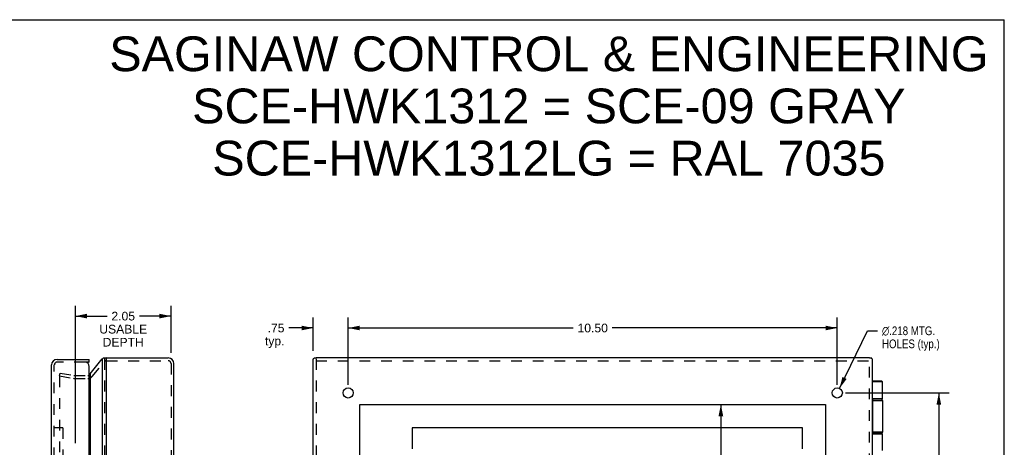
# Model space of a CAD drawing. Header units: inches. Extents: x 0 to 42.3, y 0 to 27.4.
# Tile 10 of 10: x 21.1 to 42.3, y 18.2 to 27.4. Entities that reach past the tile are written whole.
import ezdxf

# ---------------------------------------------------------------- set-up
doc = ezdxf.new("R2010")
doc.units = ezdxf.units.IN
doc.header["$LTSCALE"] = 2.325389
doc.header["$MEASUREMENT"] = 0
doc.linetypes.add('HIDDEN', pattern=[0.2, 0.1, -0.1])
doc.layers.get('0').update_dxf_attribs({"linetype": 'CONTINUOUS'})
for name, color, linetype in [('DEFAULT_2', 8, 'HIDDEN'), ('DIMENSIONS', 7, 'CONTINUOUS'), ('DOOR_ASSEMBLY', 7, 'CONTINUOUS')]:
    doc.layers.add(name, color=color, linetype=linetype)
doc.styles.get("Standard").update_dxf_attribs({"font": 'arial.ttf'})
doc.styles.add('TEXTSTYLE_1', font='gdt', dxfattribs={"width": 0.8})
doc.dimstyles.new('DIMSTYLE_1', dxfattribs={"dimtxt": 0.186528, "dimasz": 0.248705, "dimexe": 0.09, "dimexo": 0.07, "dimgap": 0.0375, "dimtad": 0, "dimtih": 1, "dimtoh": 1, "dimzin": 4, "dimdsep": 46, "dimtxsty": 'Standard', "dimblk": '_FILLED', "dimblk1": '_FILLED', "dimblk2": '_FILLED', "dimcen": 0.09, "dimazin": 1, "dimtfac": 1, "dimtdec": 3, "dimtofl": 0, "dimtmove": 0, "dimatfit": 3, "dimldrblk": '_FILLED', "dimfxl": 0, "dimtolj": 1, "dimtzin": 4, "dimarcsym": 0})
doc.dimstyles.new('DIMSTYLE_2', dxfattribs={"dimtxt": 0.186528, "dimasz": 0.248705, "dimexe": 0.09, "dimexo": 0.07, "dimgap": 0.09, "dimtad": 0, "dimtih": 1, "dimtoh": 1, "dimdec": 3, "dimzin": 4, "dimdsep": 46, "dimtxsty": 'Standard', "dimblk": '_FILLED', "dimblk1": '_FILLED', "dimblk2": '_FILLED', "dimcen": 0.09, "dimadec": 3, "dimazin": 1, "dimtfac": 1, "dimtdec": 3, "dimtofl": 0, "dimtmove": 0, "dimatfit": 1, "dimldrblk": '_FILLED', "dimfxl": 0, "dimtolj": 1, "dimtzin": 4, "dimarcsym": 0})

# ---------------------------------------------------------------- blocks, each defined once
blk = doc.blocks.new('_FILLED')
at = {"color": 0, "linetype": 'ByBlock'}
blk.add_solid([(0, 0), (-1, 0.2), (-1, -0.2)], dxfattribs=at)
blk = doc.blocks.new('*D1')
at = {"layer": 'DIMENSIONS', "color": 2, "linetype": 'Continuous'}
for p, q in [((28.193, 19.521), (28.193, 20.965)), ((38.693, 19.521), (38.693, 20.965)), ((28.193, 20.741), (33.024, 20.741)), ((38.693, 20.741), (33.862, 20.741))]:
    blk.add_line(p, q, dxfattribs=at)
at = {"layer": 'DIMENSIONS', "color": 2, "linetype": 'Continuous', "xscale": 0.2487046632, "yscale": 0.2487046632, "zscale": 0.2487046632, "rotation": 180}
blk.add_blockref('_FILLED', (28.193, 20.741), dxfattribs=at)
at = {"layer": 'DIMENSIONS', "color": 2, "linetype": 'Continuous', "xscale": 0.2487046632, "yscale": 0.2487046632, "zscale": 0.2487046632}
blk.add_blockref('_FILLED', (38.693, 20.741), dxfattribs=at)
at = {"layer": 'DIMENSIONS', "color": 2, "linetype": 'Continuous', "insert": (33.443, 20.834), "char_height": 0.1865, "width": 0.65181, "attachment_point": 2, "line_spacing_factor": 0.9}
blk.add_mtext('10.50', dxfattribs=at)
blk = doc.blocks.new('*D2')
at = {"layer": 'DIMENSIONS', "color": 2, "linetype": 'Continuous'}
for p, q in [((38.741, 19.445), (39.343, 20.681)), ((39.343, 20.681), (39.56, 20.681))]:
    blk.add_line(p, q, dxfattribs=at)
at = {"layer": 'DIMENSIONS', "color": 2, "linetype": 'Continuous', "xscale": 0.2487046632, "yscale": 0.2487046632, "zscale": 0.2487046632, "rotation": 244.0290343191}
blk.add_blockref('_FILLED', (38.741, 19.445), dxfattribs=at)
at = {"layer": 'DIMENSIONS', "color": 2, "linetype": 'Continuous', "insert": (39.654, 20.774), "char_height": 0.18653, "width": 1.54701, "attachment_point": 1, "line_spacing_factor": 0.9, "style": 'TEXTSTYLE_1'}
blk.add_mtext('{\\fgdt;n}\\fArial;.218 MTG.\\PHOLES (typ.)', dxfattribs=at)
blk = doc.blocks.new('*D3')
at = {"layer": 'DIMENSIONS', "color": 2, "linetype": 'Continuous'}
for p, q in [((38.867, 19.347), (41.098, 19.347)), ((40.874, 19.347), (40.874, 13.911)), ((40.874, 7.847), (40.874, 13.538)), ((38.976, 7.847), (41.098, 7.847))]:
    blk.add_line(p, q, dxfattribs=at)
at = {"layer": 'DIMENSIONS', "color": 2, "linetype": 'Continuous', "xscale": 0.2487046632, "yscale": 0.2487046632, "zscale": 0.2487046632}
for p, rotation in [((40.874, 19.347), 90), ((40.874, 7.847), 270)]:
    blk.add_blockref('_FILLED', p, dxfattribs=dict(at, rotation=rotation))
at = {"layer": 'DIMENSIONS', "color": 2, "linetype": 'Continuous', "insert": (40.874, 13.818), "char_height": 0.1865, "width": 0.65181, "attachment_point": 2, "line_spacing_factor": 0.9}
blk.add_mtext('11.50', dxfattribs=at)
blk = doc.blocks.new('*D5')
at = {"layer": 'DIMENSIONS', "color": 2, "linetype": 'Continuous'}
for p, q in [((27.443, 20.25), (27.443, 20.965)), ((28.193, 19.521), (28.193, 20.965)), ((27.443, 20.741), (26.919, 20.741)), ((28.193, 20.741), (28.691, 20.741))]:
    blk.add_line(p, q, dxfattribs=at)
at = {"layer": 'DIMENSIONS', "color": 2, "linetype": 'Continuous', "xscale": 0.2487046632, "yscale": 0.2487046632, "zscale": 0.2487046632}
blk.add_blockref('_FILLED', (27.443, 20.741), dxfattribs=at)
at = {"layer": 'DIMENSIONS', "color": 2, "linetype": 'Continuous', "xscale": 0.2487046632, "yscale": 0.2487046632, "zscale": 0.2487046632, "rotation": 180}
blk.add_blockref('_FILLED', (28.193, 20.741), dxfattribs=at)
at = {"layer": 'DIMENSIONS', "color": 2, "linetype": 'Continuous', "insert": (26.825, 20.834), "char_height": 0.1865, "width": 0.41952, "attachment_point": 3, "line_spacing_factor": 0.9}
blk.add_mtext('.75\\Ptyp.', dxfattribs=at)
blk = doc.blocks.new('*D11')
at = {"layer": 'DIMENSIONS', "color": 2, "linetype": 'Continuous'}
for p, q in [((27.443, 16.026), (26.946, 16.026)), ((28.443, 16.026), (28.941, 16.026))]:
    blk.add_line(p, q, dxfattribs=at)
at = {"layer": 'DIMENSIONS', "color": 2, "linetype": 'Continuous', "xscale": 0.2487046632, "yscale": 0.2487046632, "zscale": 0.2487046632}
blk.add_blockref('_FILLED', (27.443, 16.026), dxfattribs=at)
at = {"layer": 'DIMENSIONS', "color": 2, "linetype": 'Continuous', "xscale": 0.2487046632, "yscale": 0.2487046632, "zscale": 0.2487046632, "rotation": 180}
blk.add_blockref('_FILLED', (28.443, 16.026), dxfattribs=at)
at = {"layer": 'DIMENSIONS', "color": 2, "linetype": 'Continuous', "insert": (27.943, 16.119), "char_height": 0.1865, "width": 0.50689, "attachment_point": 2, "line_spacing_factor": 0.9}
blk.add_mtext('1.00\\Ptyp.', dxfattribs=at)
blk = doc.blocks.new('*D12')
at = {"layer": 'DIMENSIONS', "color": 2, "linetype": 'Continuous'}
for p, q in [((28.443, 16.026), (32.011, 16.026)), ((38.443, 16.026), (33.629, 16.026))]:
    blk.add_line(p, q, dxfattribs=at)
at = {"layer": 'DIMENSIONS', "color": 2, "linetype": 'Continuous', "xscale": 0.2487046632, "yscale": 0.2487046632, "zscale": 0.2487046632, "rotation": 180}
blk.add_blockref('_FILLED', (28.443, 16.026), dxfattribs=at)
at = {"layer": 'DIMENSIONS', "color": 2, "linetype": 'Continuous', "xscale": 0.2487046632, "yscale": 0.2487046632, "zscale": 0.2487046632}
blk.add_blockref('_FILLED', (38.443, 16.026), dxfattribs=at)
at = {"layer": 'DIMENSIONS', "color": 2, "linetype": 'Continuous', "insert": (32.82, 16.119), "char_height": 0.1865, "width": 1.4319, "attachment_point": 2, "line_spacing_factor": 0.9}
blk.add_mtext('10.00 BACK\\POPENING', dxfattribs=at)
blk = doc.blocks.new('*D13')
at = {"layer": 'DIMENSIONS', "color": 2, "linetype": 'Continuous'}
for p, q in [((36.194, 19.097), (36.194, 13.784)), ((36.194, 8.097), (36.194, 12.851))]:
    blk.add_line(p, q, dxfattribs=at)
at = {"layer": 'DIMENSIONS', "color": 2, "linetype": 'Continuous', "xscale": 0.2487046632, "yscale": 0.2487046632, "zscale": 0.2487046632}
for p, rotation in [((36.194, 19.097), 90), ((36.194, 8.097), 270)]:
    blk.add_blockref('_FILLED', p, dxfattribs=dict(at, rotation=rotation))
at = {"layer": 'DIMENSIONS', "color": 2, "linetype": 'Continuous', "insert": (36.194, 13.69), "char_height": 0.1865, "width": 1.19961, "attachment_point": 2, "line_spacing_factor": 0.9}
blk.add_mtext('11.00\\PBACK\\POPENING', dxfattribs=at)
blk = doc.blocks.new('*D17')
at = {"layer": 'DIMENSIONS', "color": 2, "linetype": 'Continuous'}
for p, q in [((22.337, 18.271), (22.337, 21.22)), ((24.389, 20.211), (24.389, 21.22)), ((22.337, 20.996), (23.016, 20.996)), ((24.389, 20.996), (23.709, 20.996))]:
    blk.add_line(p, q, dxfattribs=at)
at = {"layer": 'DIMENSIONS', "color": 2, "linetype": 'Continuous', "xscale": 0.2487046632, "yscale": 0.2487046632, "zscale": 0.2487046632, "rotation": 180}
blk.add_blockref('_FILLED', (22.337, 20.996), dxfattribs=at)
at = {"layer": 'DIMENSIONS', "color": 2, "linetype": 'Continuous', "xscale": 0.2487046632, "yscale": 0.2487046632, "zscale": 0.2487046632}
blk.add_blockref('_FILLED', (24.389, 20.996), dxfattribs=at)
at = {"layer": 'DIMENSIONS', "color": 2, "linetype": 'Continuous', "insert": (23.363, 21.089), "char_height": 0.1865, "width": 1.02625, "attachment_point": 2, "line_spacing_factor": 0.9}
blk.add_mtext('2.05\\PUSABLE\\PDEPTH', dxfattribs=at)

msp = doc.modelspace()

# ---------------------------------------------------------------- linework, layer by layer
at = {"color": 7, "linetype": 'Continuous'}
for p, q in [((0, 27.3575), (42.2798, 27.3575)), ((42.2798, 0), (42.2798, 27.3575)), ((22.9742, 20.0922), (22.9435, 20.0922)), ((27.5032, 20.0922), (27.46, 20.0922)), ((39.4264, 20.0922), (39.3832, 20.0922))]:
    msp.add_line(p, q, dxfattribs=at)
at = {"color": 3, "linetype": 'Continuous'}
for p, q in [((23.0048, 20.097), (24.3288, 20.097)), ((39.3832, 20.097), (27.5032, 20.097)), ((22.6499, 19.7582), (22.9129, 20.076)), ((22.9129, 20.076), (22.9129, 7.118)), ((23.0048, 7.118), (23.0048, 20.076)), ((24.4488, 7.217), (24.4488, 19.977)), ((27.4432, 7.118), (27.4432, 20.076)), ((39.4432, 20.076), (39.4432, 7.118)), ((22.6499, 19.7582), (22.6499, 7.4358)), ((28.4432, 8.097), (28.4432, 19.097)), ((28.4432, 19.097), (38.4432, 19.097)), ((38.4432, 19.097), (38.4432, 8.097))]:
    msp.add_line(p, q, dxfattribs=at)
for points in [[(22.9129, 20.076), (22.9152, 20.078), (22.9175, 20.0799), (22.9199, 20.0818), (22.9224, 20.0837), (22.925, 20.0856), (22.9277, 20.0875)], [(22.9435, 20.0922), (22.9412, 20.0921), (22.9386, 20.0918), (22.9361, 20.0913), (22.9337, 20.0906), (22.9315, 20.0897), (22.9295, 20.0887), (22.9277, 20.0875)], [(22.9616, 20.0871), (22.9595, 20.0883), (22.9572, 20.0894), (22.9547, 20.0903), (22.9521, 20.0911), (22.9494, 20.0917), (22.9467, 20.092), (22.9439, 20.0922), (22.9435, 20.0922)], [(27.4512, 20.0871), (27.4499, 20.0851), (27.4487, 20.0832), (27.4475, 20.0816), (27.4464, 20.0801), (27.4455, 20.0789), (27.4447, 20.0778), (27.444, 20.077), (27.4436, 20.0765), (27.4433, 20.0761), (27.4432, 20.076)], [(27.4512, 20.0871), (27.4521, 20.0883), (27.4531, 20.0894), (27.4542, 20.0903), (27.4554, 20.0911), (27.4567, 20.0917), (27.4582, 20.092), (27.4598, 20.0922), (27.46, 20.0922)], [(39.4352, 20.0871), (39.4343, 20.0883), (39.4333, 20.0894), (39.4322, 20.0903), (39.431, 20.0911), (39.4296, 20.0917), (39.4282, 20.092), (39.4266, 20.0922), (39.4264, 20.0922)], [(39.4382, 20.0825), (39.4377, 20.0833), (39.4372, 20.0841), (39.4367, 20.0848), (39.4362, 20.0856), (39.4357, 20.0863), (39.4352, 20.0871)], [(39.4411, 20.0786), (39.4407, 20.0793), (39.4403, 20.0799), (39.4398, 20.0806), (39.4393, 20.0812), (39.4387, 20.0819), (39.4382, 20.0825)], [(39.4418, 20.0779), (39.4415, 20.0783), (39.4411, 20.0786)], [(39.4428, 20.0765), (39.4426, 20.0768), (39.4424, 20.0772), (39.4421, 20.0775), (39.4418, 20.0779)], [(39.4432, 20.076), (39.4432, 20.0761), (39.4431, 20.0762), (39.4431, 20.0763), (39.443, 20.0763), (39.4429, 20.0764), (39.4428, 20.0765)], [(22.6433, 19.7479), (22.64, 19.7431), (22.6365, 19.7383), (22.6336, 19.7346)], [(22.6499, 19.7582), (22.6489, 19.7565), (22.6479, 19.7548), (22.6468, 19.7531), (22.6457, 19.7513), (22.6445, 19.7496), (22.6433, 19.7479)]]:
    msp.add_lwpolyline(points, dxfattribs=at)
for centre in [(28.1932, 19.347), (38.6932, 19.347)]:
    msp.add_circle(centre, 0.109, dxfattribs=at)
for centre, start, end in [((23.0048, 19.977), 90, 106.3014), ((24.3288, 19.977), 0, 90)]:
    msp.add_arc(centre, 0.12, start, end, dxfattribs=at)
at = {"layer": 'DEFAULT_2', "color": 8, "linetype": 'HIDDEN'}
for p, q in [((22.6959, 19.7022), (22.9588, 20.0156)), ((22.9588, 20.076), (22.9588, 7.118)), ((23.0048, 20.037), (24.3285, 20.037)), ((24.3888, 19.977), (24.3888, 7.217)), ((27.5032, 20.076), (27.5032, 7.118)), ((27.5032, 20.037), (39.3832, 20.037)), ((39.3832, 7.118), (39.3832, 20.076)), ((21.9975, 19.7135), (22.0079, 19.7726)), ((21.9975, 19.7135), (22.2944, 19.6612)), ((21.9976, 19.7014), (21.9975, 19.7005)), ((21.9975, 19.7005), (21.9975, 7.4936)), ((22.0072, 19.7105), (22.0062, 19.7104)), ((22.0074, 19.7105), (22.0072, 19.7105)), ((22.0081, 19.7105), (22.0074, 19.7105)), ((22.0079, 19.7726), (22.3048, 19.7203)), ((22.0091, 19.7103), (22.0081, 19.7105)), ((22.3152, 19.7194), (22.604, 19.7194)), ((22.3152, 19.6594), (22.604, 19.6594))]:
    msp.add_line(p, q, dxfattribs=at)
msp.add_lwpolyline([(22.0062, 19.7104), (22.0053, 19.7102), (22.0043, 19.71), (22.0035, 19.7097), (22.0026, 19.7092), (22.0018, 19.7087), (22.001, 19.7081), (22.0003, 19.7075), (21.9997, 19.7067), (21.9991, 19.706), (21.9987, 19.7051), (21.9983, 19.7043), (21.9979, 19.7033), (21.9977, 19.7024), (21.9976, 19.7014)], dxfattribs=at)
for centre, radius, start, end in [((23.0048, 19.977), 0.06, 90, 140), ((24.3288, 19.977), 0.06, 0, 90), ((22.3152, 19.7794), 0.12, 260, 270), ((22.3152, 19.7794), 0.06, 260, 270), ((22.604, 19.7794), 0.06, 270, 320), ((22.604, 19.7794), 0.12, 270, 320)]:
    msp.add_arc(centre, radius, start, end, dxfattribs=at)
at = {"layer": 'DOOR_ASSEMBLY', "color": 3, "linetype": 'Continuous'}
for p, q in [((21.8236, 7.247), (21.8236, 19.947)), ((21.9436, 20.067), (22.6336, 20.067)), ((22.6336, 7.277), (22.6336, 19.917)), ((29.5688, 18.597), (29.5688, 18.1455)), ((37.9438, 18.597), (29.5688, 18.597)), ((37.9438, 18.1455), (37.9438, 18.597))]:
    msp.add_line(p, q, dxfattribs=at)
at = {"layer": 'DOOR_ASSEMBLY', "color": 8, "linetype": 'HIDDEN'}
for p, q in [((21.8836, 7.247), (21.8836, 19.947)), ((22.5436, 20.007), (21.9436, 20.007)), ((22.0646, 18.597), (21.8836, 18.597)), ((22.0646, 18.597), (22.0646, 8.597))]:
    msp.add_line(p, q, dxfattribs=at)
at = {"layer": 'DOOR_ASSEMBLY', "color": 7, "linetype": 'Continuous'}
for p, q in [((22.6336, 20.007), (22.5436, 20.007)), ((22.6336, 20.007), (22.6336, 20.067)), ((39.6506, 19.597), (39.4432, 19.597)), ((39.6636, 19.584), (39.4432, 19.584)), ((39.6636, 19.222), (39.6636, 19.584)), ((39.6636, 19.222), (39.4432, 19.222)), ((39.4432, 19.217), (39.6336, 19.217)), ((39.4432, 19.187), (39.6636, 19.187)), ((39.4483, 18.507), (39.4483, 19.187)), ((39.4486, 19.187), (39.4486, 18.507)), ((39.4596, 19.217), (39.4592, 19.217)), ((39.5841, 19.222), (39.5841, 19.217)), ((39.6636, 19.187), (39.6636, 18.507)), ((39.6636, 18.507), (39.4432, 18.507)), ((39.6336, 18.477), (39.4432, 18.477)), ((39.4432, 18.472), (39.6636, 18.472)), ((39.4596, 18.477), (39.4592, 18.477)), ((39.5841, 18.477), (39.5841, 18.472)), ((39.6636, 18.11), (39.6636, 18.472))]:
    msp.add_line(p, q, dxfattribs=at)
for points in [[(39.4592, 19.217), (39.4588, 19.217), (39.4584, 19.2169), (39.458, 19.2168), (39.4576, 19.2167), (39.4572, 19.2165), (39.4568, 19.2163), (39.4564, 19.216), (39.456, 19.2157), (39.4556, 19.2153), (39.4552, 19.2149), (39.4548, 19.2145), (39.4544, 19.214), (39.4541, 19.2135), (39.4537, 19.213), (39.4534, 19.2124), (39.453, 19.2118), (39.4527, 19.2112), (39.4524, 19.2105), (39.4521, 19.2098), (39.4518, 19.209), (39.4515, 19.2082), (39.4512, 19.2074), (39.4509, 19.2066), (39.4506, 19.2057), (39.4504, 19.2048), (39.4502, 19.2039), (39.4499, 19.203), (39.4497, 19.202), (39.4495, 19.201), (39.4493, 19.2), (39.4492, 19.199), (39.449, 19.198), (39.4489, 19.1969), (39.4487, 19.1959), (39.4486, 19.1948), (39.4485, 19.1937), (39.4484, 19.1926), (39.4484, 19.1915), (39.4483, 19.1904), (39.4483, 19.1893), (39.4483, 19.1881), (39.4483, 19.187)], [(39.4592, 19.217), (39.4588, 19.2169), (39.4584, 19.2168), (39.458, 19.2167), (39.4575, 19.2165), (39.4571, 19.2163), (39.4568, 19.216), (39.4564, 19.2157), (39.456, 19.2153), (39.4556, 19.2149), (39.4552, 19.2145), (39.4548, 19.214), (39.4545, 19.2135), (39.4541, 19.213), (39.4538, 19.2124), (39.4534, 19.2118), (39.4531, 19.2112), (39.4528, 19.2105), (39.4524, 19.2098), (39.4521, 19.209), (39.4518, 19.2082), (39.4516, 19.2074), (39.4513, 19.2066), (39.451, 19.2057), (39.4508, 19.2048), (39.4505, 19.2039), (39.4503, 19.203), (39.4501, 19.202), (39.4499, 19.201), (39.4497, 19.2), (39.4496, 19.199), (39.4494, 19.198), (39.4493, 19.1969), (39.4491, 19.1959), (39.449, 19.1948), (39.4489, 19.1937), (39.4488, 19.1926), (39.4488, 19.1915), (39.4487, 19.1904), (39.4487, 19.1893), (39.4487, 19.1881), (39.4486, 19.187)], [(39.5937, 19.222), (39.5931, 19.222), (39.5925, 19.222), (39.5919, 19.222), (39.5914, 19.2219), (39.5908, 19.2219), (39.5903, 19.2219), (39.5898, 19.2218), (39.5893, 19.2218), (39.5889, 19.2217), (39.5884, 19.2217), (39.588, 19.2216), (39.5876, 19.2215), (39.5872, 19.2214), (39.5868, 19.2214), (39.5865, 19.2213), (39.5862, 19.2212), (39.5858, 19.2211), (39.5855, 19.221), (39.5852, 19.2209), (39.5849, 19.2208), (39.5847, 19.2207), (39.5844, 19.2206), (39.5841, 19.2205), (39.5841, 19.2205)], [(39.4592, 18.477), (39.4588, 18.477), (39.4584, 18.4771), (39.458, 18.4772), (39.4576, 18.4774), (39.4572, 18.4775), (39.4568, 18.4778), (39.4564, 18.478), (39.456, 18.4784), (39.4556, 18.4787), (39.4552, 18.4791), (39.4548, 18.4795), (39.4544, 18.48), (39.4541, 18.4805), (39.4537, 18.481), (39.4534, 18.4816), (39.453, 18.4822), (39.4527, 18.4829), (39.4524, 18.4836), (39.4521, 18.4843), (39.4518, 18.485), (39.4515, 18.4858), (39.4512, 18.4866), (39.4509, 18.4875), (39.4506, 18.4883), (39.4504, 18.4892), (39.4502, 18.4901), (39.4499, 18.4911), (39.4497, 18.492), (39.4495, 18.493), (39.4493, 18.494), (39.4492, 18.495), (39.449, 18.4961), (39.4489, 18.4971), (39.4487, 18.4982), (39.4486, 18.4993), (39.4485, 18.5003), (39.4484, 18.5014), (39.4484, 18.5025), (39.4483, 18.5037), (39.4483, 18.5048), (39.4483, 18.5059), (39.4483, 18.507)], [(39.4592, 18.477), (39.4588, 18.4771), (39.4584, 18.4772), (39.458, 18.4774), (39.4575, 18.4775), (39.4571, 18.4778), (39.4568, 18.478), (39.4564, 18.4784), (39.456, 18.4787), (39.4556, 18.4791), (39.4552, 18.4795), (39.4548, 18.48), (39.4545, 18.4805), (39.4541, 18.481), (39.4538, 18.4816), (39.4534, 18.4822), (39.4531, 18.4829), (39.4528, 18.4836), (39.4524, 18.4843), (39.4521, 18.485), (39.4518, 18.4858), (39.4516, 18.4866), (39.4513, 18.4875), (39.451, 18.4883), (39.4508, 18.4892), (39.4505, 18.4901), (39.4503, 18.4911), (39.4501, 18.492), (39.4499, 18.493), (39.4497, 18.494), (39.4496, 18.495), (39.4494, 18.4961), (39.4493, 18.4971), (39.4491, 18.4982), (39.449, 18.4993), (39.4489, 18.5003), (39.4488, 18.5014), (39.4488, 18.5025), (39.4487, 18.5037), (39.4487, 18.5048), (39.4487, 18.5059), (39.4486, 18.507)], [(39.5841, 18.4735), (39.5841, 18.4735), (39.5844, 18.4734), (39.5847, 18.4733), (39.5849, 18.4732), (39.5852, 18.4731), (39.5855, 18.473), (39.5858, 18.4729), (39.5862, 18.4728), (39.5865, 18.4728), (39.5868, 18.4727), (39.5872, 18.4726), (39.5876, 18.4725), (39.588, 18.4724), (39.5884, 18.4724), (39.5889, 18.4723), (39.5893, 18.4723), (39.5898, 18.4722), (39.5903, 18.4722), (39.5908, 18.4721), (39.5914, 18.4721), (39.5919, 18.4721), (39.5925, 18.472), (39.5931, 18.472), (39.5937, 18.472)]]:
    msp.add_lwpolyline(points, dxfattribs=at)
at = {"layer": 'DOOR_ASSEMBLY', "color": 3, "linetype": 'Continuous'}
for centre, radius, start, end in [((21.9436, 19.947), 0.12, 90, 180), ((22.5436, 19.917), 0.09, 0, 90)]:
    msp.add_arc(centre, radius, start, end, dxfattribs=at)
at = {"layer": 'DOOR_ASSEMBLY', "color": 8, "linetype": 'HIDDEN'}
msp.add_arc((21.9436, 19.947), 0.06, 90, 180, dxfattribs=at)
at = {"layer": 'DOOR_ASSEMBLY', "color": 7, "linetype": 'Continuous'}
for centre, radius, start, end in [((39.6506, 19.584), 0.013, 0, 90), ((39.6336, 19.187), 0.03, 0, 90), ((39.6336, 18.507), 0.03, 270, 360)]:
    msp.add_arc(centre, radius, start, end, dxfattribs=at)

# ---------------------------------------------------------------- texts
at = {"layer": 'DIMENSIONS', "color": 2, "linetype": 'Continuous', "insert": (32.5014, 26.9985), "char_height": 0.746114, "width": 18.844232, "attachment_point": 2, "line_spacing_factor": 0.9}
msp.add_mtext('SAGINAW CONTROL & ENGINEERING\\PSCE-HWK1312 = SCE-09 GRAY\\PSCE-HWK1312LG = RAL 7035', dxfattribs=at)

# ---------------------------------------------------------------- dimensions: what is measured, and where the dimension line sits
at = {"layer": 'DIMENSIONS', "color": 2, "linetype": 'Continuous'}
for base, p1, p2, angle, text, picture, middle in [((22.3366, 20.9961), (24.3888, 20.1411), (22.3366, 18.2011), 180, '<>\\PUSABLE\\PDEPTH', '*D17', (23.3627, 20.7163)), ((36.1938, 8.097), (38.4432, 19.097), (38.4432, 8.097), 270, '<>\\PBACK\\POPENING', '*D13', (36.1938, 13.3172))]:
    dim = msp.add_linear_dim(base=base, p1=p1, p2=p2, angle=angle, text=text, dimstyle='DIMSTYLE_1', dxfattribs=at)
    dim.commit()
    dim.dimension.update_dxf_attribs({"geometry": picture, "text_midpoint": middle, "dimtype": 160})
for base, p1, p2, text, picture, middle in [((28.1932, 20.741), (27.4432, 20.1801), (28.1932, 19.4511), '<>\\Ptyp.', '*D5', (26.6157, 20.6011)), ((28.4432, 16.0256), (27.4432, 7.118), (28.4432, 19.097), '<>\\Ptyp.', '*D11', (27.9432, 15.8857)), ((38.4432, 16.0256), (28.4432, 19.097), (38.4432, 19.097), '<> BACK\\POPENING', '*D12', (32.8201, 15.8857))]:
    dim = msp.add_linear_dim(base=base, p1=p1, p2=p2, text=text, dimstyle='DIMSTYLE_1', dxfattribs=at)
    dim.commit()
    dim.dimension.update_dxf_attribs({"geometry": picture, "text_midpoint": middle, "dimtype": 160})
dim = msp.add_linear_dim(base=(38.6932, 20.741), p1=(28.1932, 19.4511), p2=(38.6932, 19.4511), dimstyle='DIMSTYLE_1', dxfattribs=at)
dim.commit()
dim.dimension.update_dxf_attribs({"geometry": '*D1', "text_midpoint": (33.4511, 20.7399), "dimtype": 160})
dim = msp.add_diameter_dim_2p(p1=(38.7409, 19.445), p2=(38.6455, 19.249), text='%%c<> MTG.\\PHOLES (typ.)', dimstyle='DIMSTYLE_2', override={"dimpost": '<>'}, dxfattribs=at)
dim.commit()
dim.dimension.update_dxf_attribs({"geometry": '*D2', "text_midpoint": (40.4272, 20.5407), "dimtype": 163})
dim = msp.add_linear_dim(base=(40.874, 7.847), p1=(38.7973, 19.347), p2=(38.9063, 7.847), angle=270, dimstyle='DIMSTYLE_1', dxfattribs=at)
dim.commit()
dim.dimension.update_dxf_attribs({"geometry": '*D3', "text_midpoint": (40.882, 13.7237), "dimtype": 160})

doc.saveas('drawing.dxf')
